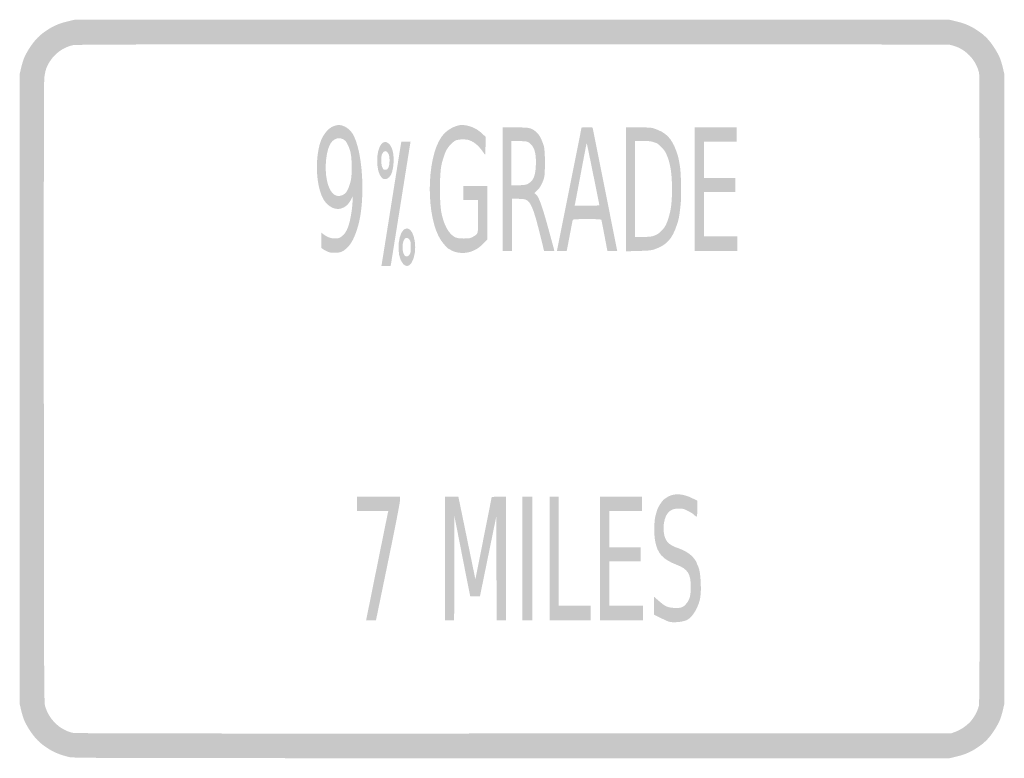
# Model space of a CAD drawing. Header units: inches. Extents: x -12 to 12, y -9 to 9.
import ezdxf

# ---------------------------------------------------------------- set-up
doc = ezdxf.new("R2010")
doc.units = ezdxf.units.IN
doc.header["$MEASUREMENT"] = 0

msp = doc.modelspace()

# ---------------------------------------------------------------- hatches: boundary and pattern name
h = msp.add_hatch(color=7)
edge = h.paths.add_edge_path()
edge.add_spline(control_points=[(-10.8, -8.9682), (-11.0247, -8.9123), (-11.1454, -8.8633), (-11.3058, -8.7632), (-11.5079, -8.637), (-11.6367, -8.5061), (-11.7738, -8.2875), (-11.8821, -8.1148), (-11.9169, -8.0296), (-11.9687, -7.8101)], knot_values=[0, 0, 0, 0, 1, 1, 1, 2, 2, 2, 3, 3, 3, 3], degree=3, periodic=0)
edge.add_line((-11.9687, -7.8101), (-12, -7.6776))
edge.add_line((-12, -7.6776), (-12, 0))
edge.add_line((-12, 0), (-12, 7.6776))
edge.add_line((-12, 7.6776), (-11.9687, 7.8101))
edge.add_spline(control_points=[(-11.9687, 7.8101), (-11.9169, 8.0296), (-11.8821, 8.1148), (-11.7738, 8.2875), (-11.6369, 8.5058), (-11.5079, 8.637), (-11.3067, 8.7626), (-11.1398, 8.8668), (-11.0206, 8.9145), (-10.7925, 8.9682)], knot_values=[0, 0, 0, 0, 1, 1, 1, 2, 2, 2, 3, 3, 3, 3], degree=3, periodic=0)
edge.add_line((-10.7925, 8.9682), (-10.6575, 9))
edge.add_line((-10.6575, 9), (0, 9))
edge.add_line((0, 9), (10.6575, 9))
edge.add_line((10.6575, 9), (10.7925, 8.9682))
edge.add_spline(control_points=[(10.7925, 8.9682), (11.0208, 8.9144), (11.1399, 8.8668), (11.3064, 8.7626), (11.5137, 8.6329), (11.6355, 8.5099), (11.7701, 8.2943), (11.882, 8.1148), (11.9167, 8.0304), (11.9687, 7.8101)], knot_values=[0, 0, 0, 0, 1, 1, 1, 2, 2, 2, 3, 3, 3, 3], degree=3, periodic=0)
edge.add_line((11.9687, 7.8101), (12, 7.6776))
edge.add_line((12, 7.6776), (12, 0))
edge.add_line((12, 0), (12, -7.6776))
edge.add_line((12, -7.6776), (11.9687, -7.8101))
edge.add_spline(control_points=[(11.9687, -7.8101), (11.9167, -8.0304), (11.882, -8.1148), (11.7701, -8.2943), (11.6355, -8.5099), (11.5137, -8.6329), (11.3064, -8.7626), (11.1399, -8.8668), (11.0208, -8.9144), (10.7925, -8.9682)], knot_values=[0, 0, 0, 0, 1, 1, 1, 2, 2, 2, 3, 3, 3, 3], degree=3, periodic=0)
edge.add_line((10.7925, -8.9682), (10.6575, -9))
edge.add_line((10.6575, -9), (-0.015, -8.9981))
edge.add_spline(control_points=[(-0.015, -8.9981), (-10.3806, -8.9962), (-10.6907, -8.9954), (-10.8, -8.9682)], knot_values=[0, 0, 0, 0, 1, 1, 1, 1], degree=3, periodic=0)
edge = h.paths.add_edge_path(flags=0)
edge.add_spline(control_points=[(10.8, -8.3567), (10.8536, -8.337), (10.9082, -8.3117), (10.9212, -8.3005), (10.9342, -8.2892), (10.9497, -8.28), (10.9556, -8.28), (10.9748, -8.28), (11.1214, -8.1646), (11.1678, -8.1129), (11.2664, -8.0033), (11.3426, -7.864), (11.3777, -7.7294), (11.3974, -7.6536), (11.4001, -6.7338), (11.4001, -0.0041), (11.4001, 4.7943), (11.3948, 7.6588), (11.3858, 7.6988), (11.3374, 7.9136), (11.2108, 8.102), (11.0223, 8.2397), (10.9919, 8.2618), (10.962, 8.28), (10.9559, 8.28), (10.9498, 8.28), (10.9342, 8.2893), (10.9212, 8.3006), (10.8996, 8.3193), (10.7574, 8.3694), (10.665, 8.3909), (10.6444, 8.3957), (5.8449, 8.3997), (-0.0005, 8.3998), (-9.5011, 8.4), (-10.638, 8.3976), (-10.718, 8.377), (-10.9444, 8.3189), (-11.132, 8.185), (-11.2601, 7.9903), (-11.3475, 7.8574), (-11.3827, 7.7516), (-11.401, 7.5675), (-11.4107, 7.4699), (-11.4144, 4.7886), (-11.4117, -0.1125), (-11.4077, -7.2201), (-11.406, -7.6474), (-11.3814, -7.729), (-11.2834, -8.0535), (-11.0415, -8.2919), (-10.725, -8.3761), (-10.6529, -8.3953), (-9.2947, -8.3977), (0.03, -8.3953)], knot_values=[0, 0, 0, 0, 1, 1, 1, 2, 2, 2, 3, 3, 3, 4, 4, 4, 5, 5, 5, 6, 6, 6, 7, 7, 7, 8, 8, 8, 9, 9, 9, 10, 10, 10, 11, 11, 11, 12, 12, 12, 13, 13, 13, 14, 14, 14, 15, 15, 15, 16, 16, 16, 17, 17, 17, 18, 18, 18, 18], degree=3, periodic=0)
edge.add_line((0.03, -8.3953), (10.7025, -8.3925))
edge.add_line((10.7025, -8.3925), (10.8, -8.3567))
h = msp.add_hatch(color=7)
edge = h.paths.add_edge_path()
edge.add_spline(control_points=[(-4.4893, 3.3448), (-4.5288, 3.3614), (-4.5811, 3.3897), (-4.6056, 3.4078)], knot_values=[0, 0, 0, 0, 1, 1, 1, 1], degree=3, periodic=0)
edge.add_line((-4.6056, 3.4078), (-4.65, 3.4406))
edge.add_line((-4.65, 3.4406), (-4.65, 3.6266))
edge.add_line((-4.65, 3.6266), (-4.65, 3.8125))
edge.add_line((-4.65, 3.8125), (-4.5938, 3.7693))
edge.add_spline(control_points=[(-4.5938, 3.7693), (-4.5037, 3.7), (-4.4179, 3.6694), (-4.3139, 3.6694), (-4.2313, 3.6694), (-4.2119, 3.6754), (-4.1491, 3.7205), (-4.0289, 3.8068), (-3.9584, 3.9877), (-3.9081, 4.3392), (-3.8954, 4.4281), (-3.8853, 4.5429), (-3.8857, 4.5942)], knot_values=[0, 0, 0, 0, 1, 1, 1, 2, 2, 2, 3, 3, 3, 4, 4, 4, 4], degree=3, periodic=0)
edge.add_line((-3.8857, 4.5942), (-3.8863, 4.6875))
edge.add_line((-3.8863, 4.6875), (-3.9179, 4.6275))
edge.add_spline(control_points=[(-3.9179, 4.6275), (-3.9696, 4.5291), (-4.0185, 4.4738), (-4.0925, 4.4299), (-4.231, 4.3479), (-4.3985, 4.3883), (-4.5336, 4.5361), (-4.7485, 4.7714), (-4.8226, 5.4568), (-4.6876, 5.9618), (-4.6315, 6.1718), (-4.4883, 6.357), (-4.3419, 6.4088), (-4.2394, 6.4451), (-4.1673, 6.4417), (-4.078, 6.3965), (-3.9173, 6.315), (-3.8387, 6.1911), (-3.7584, 5.8919), (-3.6254, 5.397), (-3.6092, 4.5956), (-3.722, 4.095), (-3.7839, 3.8206), (-3.8818, 3.5879), (-3.9786, 3.4853), (-4.1046, 3.3517), (-4.1506, 3.3276), (-4.2931, 3.3207), (-4.3935, 3.3158), (-4.4314, 3.3204), (-4.4893, 3.3448)], knot_values=[0, 0, 0, 0, 1, 1, 1, 2, 2, 2, 3, 3, 3, 4, 4, 4, 5, 5, 5, 6, 6, 6, 7, 7, 7, 8, 8, 8, 9, 9, 9, 10, 10, 10, 10], degree=3, periodic=0)
edge = h.paths.add_edge_path(flags=0)
edge.add_spline(control_points=[(-4.0991, 4.7426), (-4.0303, 4.7844), (-3.9812, 4.8787), (-3.9362, 5.055), (-3.9138, 5.1427), (-3.9075, 5.2204), (-3.9075, 5.4075), (-3.9075, 5.6973), (-3.9355, 5.8354), (-4.0278, 6), (-4.0796, 6.0924), (-4.1887, 6.1332), (-4.2891, 6.0978), (-4.4209, 6.0513), (-4.5005, 5.88), (-4.5324, 5.5742), (-4.5677, 5.2358), (-4.496, 4.8856), (-4.3669, 4.7654), (-4.2878, 4.6918), (-4.1957, 4.684), (-4.0991, 4.7426)], knot_values=[0, 0, 0, 0, 1, 1, 1, 2, 2, 2, 3, 3, 3, 4, 4, 4, 5, 5, 5, 6, 6, 6, 7, 7, 7, 7], degree=3, periodic=0)
h = msp.add_hatch(color=7)
edge = h.paths.add_edge_path()
edge.add_spline(control_points=[(-1.3794, 3.339), (-1.4244, 3.3511), (-1.4722, 3.3709), (-1.4855, 3.383), (-1.4989, 3.3951), (-1.5164, 3.405), (-1.5244, 3.405), (-1.5504, 3.405), (-1.6623, 3.5227), (-1.7271, 3.6181), (-2.0971, 4.1629), (-2.0962, 5.5883), (-1.7256, 6.1341), (-1.6459, 6.2515), (-1.5201, 6.3487), (-1.3831, 6.3986), (-1.2885, 6.4331), (-1.2569, 6.4378), (-1.1699, 6.4305), (-1.016, 6.4176), (-0.8585, 6.3463), (-0.7408, 6.2362)], knot_values=[0, 0, 0, 0, 1, 1, 1, 2, 2, 2, 3, 3, 3, 4, 4, 4, 5, 5, 5, 6, 6, 6, 7, 7, 7, 7], degree=3, periodic=0)
edge.add_line((-0.7408, 6.2362), (-0.645, 6.1466))
edge.add_line((-0.645, 6.1466), (-0.6458, 5.9195))
edge.add_spline(control_points=[(-0.6458, 5.9195), (-0.6465, 5.7013), (-0.6476, 5.6939), (-0.672, 5.7295), (-0.8043, 5.9216), (-0.8964, 6.0058), (-1.035, 6.0614), (-1.1133, 6.0929), (-1.3147, 6.0888), (-1.38, 6.0545), (-1.4471, 6.0191), (-1.5465, 5.9145), (-1.5946, 5.8286), (-1.6389, 5.7493), (-1.6986, 5.5665), (-1.7248, 5.43), (-1.7679, 5.2055), (-1.7679, 4.5444), (-1.7248, 4.32), (-1.6788, 4.0803), (-1.6015, 3.8969), (-1.5014, 3.79), (-1.4074, 3.6896), (-1.349, 3.6675), (-1.1775, 3.6675), (-1.0455, 3.6675), (-1.0194, 3.672), (-0.9599, 3.705), (-0.8176, 3.7839), (-0.825, 3.7564), (-0.825, 4.2075)], knot_values=[0, 0, 0, 0, 1, 1, 1, 2, 2, 2, 3, 3, 3, 4, 4, 4, 5, 5, 5, 6, 6, 6, 7, 7, 7, 8, 8, 8, 9, 9, 9, 10, 10, 10, 10], degree=3, periodic=0)
edge.add_line((-0.825, 4.2075), (-0.825, 4.605))
edge.add_line((-0.825, 4.605), (-1.005, 4.605))
edge.add_line((-1.005, 4.605), (-1.185, 4.605))
edge.add_line((-1.185, 4.605), (-1.185, 4.7775))
edge.add_line((-1.185, 4.7775), (-1.185, 4.95))
edge.add_line((-1.185, 4.95), (-0.8925, 4.95))
edge.add_line((-0.8925, 4.95), (-0.6, 4.95))
edge.add_line((-0.6, 4.95), (-0.6, 4.2974))
edge.add_line((-0.6, 4.2974), (-0.6, 3.6448))
edge.add_line((-0.6, 3.6448), (-0.6863, 3.5582))
edge.add_spline(control_points=[(-0.6863, 3.5582), (-0.804, 3.4399), (-0.8598, 3.4017), (-0.9828, 3.355), (-1.1048, 3.3087), (-1.2455, 3.303), (-1.3794, 3.339)], knot_values=[0, 0, 0, 0, 1, 1, 1, 2, 2, 2, 2], degree=3, periodic=0)
h = msp.add_hatch(color=7)
edge = h.paths.add_edge_path()
edge.add_line((-0.225, 4.8675), (-0.225, 6.375))
edge.add_line((-0.225, 6.375), (0.0787, 6.3748))
edge.add_spline(control_points=[(0.0787, 6.3748), (0.3896, 6.3745), (0.4442, 6.3667), (0.5304, 6.3102), (0.6455, 6.2348), (0.7046, 6.1408), (0.7772, 5.9175), (0.8091, 5.8191), (0.8125, 5.2498), (0.7818, 5.145), (0.7425, 5.0112), (0.6772, 4.8945), (0.6071, 4.8328), (0.5415, 4.775), (0.5396, 4.7713), (0.569, 4.7555), (0.6427, 4.7161), (0.7288, 4.4862), (0.8865, 3.9075), (0.9608, 3.6352), (1.025, 3.4007), (1.0293, 3.3862), (1.0362, 3.3627), (1.0239, 3.36), (0.9103, 3.36)], knot_values=[0, 0, 0, 0, 1, 1, 1, 2, 2, 2, 3, 3, 3, 4, 4, 4, 5, 5, 5, 6, 6, 6, 7, 7, 7, 8, 8, 8, 8], degree=3, periodic=0)
edge.add_line((0.9103, 3.36), (0.7836, 3.36))
edge.add_line((0.7836, 3.36), (0.6896, 3.7388))
edge.add_spline(control_points=[(0.6896, 3.7388), (0.6379, 3.9471), (0.5874, 4.1411), (0.5774, 4.17), (0.5675, 4.1989), (0.5511, 4.2495), (0.5412, 4.2825), (0.5077, 4.3932), (0.4533, 4.5106), (0.4166, 4.5512), (0.3521, 4.6227), (0.3141, 4.6348), (0.1537, 4.6349)], knot_values=[0, 0, 0, 0, 1, 1, 1, 2, 2, 2, 3, 3, 3, 4, 4, 4, 4], degree=3, periodic=0)
edge.add_line((0.1537, 4.6349), (0, 4.635))
edge.add_line((0, 4.635), (0, 3.9975))
edge.add_line((0, 3.9975), (0, 3.36))
edge.add_line((0, 3.36), (-0.1125, 3.36))
edge.add_line((-0.1125, 3.36), (-0.225, 3.36))
edge.add_line((-0.225, 3.36), (-0.225, 4.8675))
edge = h.paths.add_edge_path(flags=0)
edge.add_spline(control_points=[(0.3479, 4.9827), (0.3803, 4.9924), (0.4317, 5.0245), (0.4622, 5.0541), (0.5433, 5.1329), (0.5748, 5.2439), (0.582, 5.4765), (0.5907, 5.7567), (0.5462, 5.9029), (0.4236, 5.9966), (0.3726, 6.0354), (0.3603, 6.0377), (0.1775, 6.0424)], knot_values=[0, 0, 0, 0, 1, 1, 1, 2, 2, 2, 3, 3, 3, 4, 4, 4, 4], degree=3, periodic=0)
edge.add_line((0.1775, 6.0424), (-0.015, 6.0474))
edge.add_line((-0.015, 6.0474), (-0.015, 5.5062))
edge.add_line((-0.015, 5.5062), (-0.015, 4.965))
edge.add_line((-0.015, 4.965), (0.137, 4.965))
edge.add_spline(control_points=[(0.137, 4.965), (0.2206, 4.965), (0.3155, 4.9729), (0.3479, 4.9827)], knot_values=[0, 0, 0, 0, 1, 1, 1, 1], degree=3, periodic=0)
h = msp.add_hatch(color=7)
edge = h.paths.add_edge_path()
edge.add_spline(control_points=[(1.095, 3.364), (1.095, 3.3661), (1.23, 4.0427), (1.395, 4.8675), (1.56, 5.6923), (1.695, 6.3689), (1.695, 6.371), (1.695, 6.3732), (1.7557, 6.375), (1.83, 6.375), (1.9042, 6.375), (1.965, 6.3732), (1.965, 6.371), (1.965, 6.3689), (2.1, 5.6923), (2.265, 4.8675), (2.43, 4.0427), (2.565, 3.3661), (2.565, 3.364), (2.565, 3.3618), (2.5115, 3.36), (2.4461, 3.36)], knot_values=[0, 0, 0, 0, 1, 1, 1, 2, 2, 2, 3, 3, 3, 4, 4, 4, 5, 5, 5, 6, 6, 6, 7, 7, 7, 7], degree=3, periodic=0)
edge.add_line((2.4461, 3.36), (2.3271, 3.36))
edge.add_line((2.3271, 3.36), (2.3115, 3.4387))
edge.add_spline(control_points=[(2.3115, 3.4387), (2.3029, 3.4821), (2.2716, 3.6458), (2.2419, 3.8025), (2.2123, 3.9593), (2.1847, 4.0993), (2.1805, 4.1137), (2.1736, 4.1378), (2.1438, 4.14), (1.83, 4.14), (1.5162, 4.14), (1.4864, 4.1378), (1.4795, 4.1137), (1.4753, 4.0993), (1.4477, 3.9593), (1.4181, 3.8025), (1.3884, 3.6458), (1.3571, 3.4821), (1.3485, 3.4387)], knot_values=[0, 0, 0, 0, 1, 1, 1, 2, 2, 2, 3, 3, 3, 4, 4, 4, 5, 5, 5, 6, 6, 6, 6], degree=3, periodic=0)
edge.add_line((1.3485, 3.4387), (1.3329, 3.36))
edge.add_line((1.3329, 3.36), (1.2139, 3.36))
edge.add_spline(control_points=[(1.2139, 3.36), (1.1485, 3.36), (1.095, 3.3618), (1.095, 3.364)], knot_values=[0, 0, 0, 0, 1, 1, 1, 1], degree=3, periodic=0)
edge = h.paths.add_edge_path(flags=0)
edge.add_spline(control_points=[(2.13, 4.4742), (2.13, 4.4934), (1.8289, 5.9761), (1.824, 5.981), (1.8162, 5.9888), (1.8141, 5.9783), (1.6653, 5.19), (1.5991, 4.8394), (1.5411, 4.5339), (1.5363, 4.5112)], knot_values=[0, 0, 0, 0, 1, 1, 1, 2, 2, 2, 3, 3, 3, 3], degree=3, periodic=0)
edge.add_line((1.5363, 4.5112), (1.5276, 4.47))
edge.add_line((1.5276, 4.47), (1.8288, 4.47))
edge.add_spline(control_points=[(1.8288, 4.47), (1.9945, 4.47), (2.13, 4.4719), (2.13, 4.4742)], knot_values=[0, 0, 0, 0, 1, 1, 1, 1], degree=3, periodic=0)
h = msp.add_hatch(color=7)
edge = h.paths.add_edge_path()
edge.add_line((2.775, 4.8653), (2.775, 6.375))
edge.add_line((2.775, 6.375), (3.0802, 6.375))
edge.add_spline(control_points=[(3.0802, 6.375), (3.3462, 6.375), (3.3967, 6.3711), (3.4739, 6.3449), (3.7529, 6.2501), (3.8864, 6.1161), (3.9969, 5.8198), (4.0262, 5.7416), (4.0565, 5.6404), (4.0645, 5.595), (4.0724, 5.5496), (4.0864, 5.4686), (4.0956, 5.415), (4.1208, 5.2679), (4.1312, 4.6824), (4.1118, 4.5075), (4.0772, 4.1967), (4.0677, 4.1439), (4.0213, 4.006), (3.9017, 3.6505), (3.7726, 3.5089), (3.4725, 3.4042), (3.3971, 3.3779), (3.3332, 3.3714), (3.0787, 3.3642)], knot_values=[0, 0, 0, 0, 1, 1, 1, 2, 2, 2, 3, 3, 3, 4, 4, 4, 5, 5, 5, 6, 6, 6, 7, 7, 7, 8, 8, 8, 8], degree=3, periodic=0)
edge.add_line((3.0787, 3.3642), (2.775, 3.3555))
edge.add_line((2.775, 3.3555), (2.775, 4.8653))
edge = h.paths.add_edge_path(flags=0)
edge.add_spline(control_points=[(3.4189, 3.7221), (3.5374, 3.7599), (3.5566, 3.7711), (3.6379, 3.8498), (3.7321, 3.941), (3.7741, 4.0228), (3.8313, 4.2257), (3.882, 4.406), (3.9, 4.5805), (3.8997, 4.89), (3.8993, 5.2691), (3.859, 5.5093), (3.7571, 5.7398), (3.719, 5.826), (3.5793, 5.9728), (3.513, 5.9964), (3.3949, 6.0384), (3.3502, 6.045), (3.1827, 6.045)], knot_values=[0, 0, 0, 0, 1, 1, 1, 2, 2, 2, 3, 3, 3, 4, 4, 4, 5, 5, 5, 6, 6, 6, 6], degree=3, periodic=0)
edge.add_line((3.1827, 6.045), (3, 6.045))
edge.add_line((3, 6.045), (3, 4.875))
edge.add_line((3, 4.875), (3, 3.705))
edge.add_line((3, 3.705), (3.1827, 3.705))
edge.add_spline(control_points=[(3.1827, 3.705), (3.2832, 3.705), (3.3895, 3.7127), (3.4189, 3.7221)], knot_values=[0, 0, 0, 0, 1, 1, 1, 1], degree=3, periodic=0)
for points in [[(4.455, 4.8675), (4.455, 6.375), (4.965, 6.375), (5.475, 6.375), (5.475, 6.2025), (5.475, 6.03), (5.0775, 6.03), (4.68, 6.03), (4.68, 5.5875), (4.68, 5.145), (5.0625, 5.145), (5.445, 5.145), (5.445, 4.9725), (5.445, 4.8), (5.0625, 4.8), (4.68, 4.8), (4.68, 4.26), (4.68, 3.72), (5.085, 3.72), (5.49, 3.72), (5.49, 3.54), (5.49, 3.36), (4.9725, 3.36), (4.455, 3.36), (4.455, 4.8675)], [(0.255, -4.1325), (0.255, -2.625), (0.375, -2.625), (0.495, -2.625), (0.495, -4.1325), (0.495, -5.64), (0.375, -5.64), (0.255, -5.64), (0.255, -4.1325)], [(0.915, -4.1325), (0.915, -2.625), (1.0275, -2.625), (1.14, -2.625), (1.14, -3.9525), (1.14, -5.28), (1.53, -5.28), (1.92, -5.28), (1.92, -5.46), (1.92, -5.64), (1.4175, -5.64), (0.915, -5.64), (0.915, -4.1325)], [(2.145, -4.1325), (2.145, -2.625), (2.655, -2.625), (3.165, -2.625), (3.165, -2.7975), (3.165, -2.97), (2.7675, -2.97), (2.37, -2.97), (2.37, -3.4125), (2.37, -3.855), (2.7525, -3.855), (3.135, -3.855), (3.135, -4.0275), (3.135, -4.2), (2.7525, -4.2), (2.37, -4.2), (2.37, -4.74), (2.37, -5.28), (2.7825, -5.28), (3.195, -5.28), (3.195, -5.46), (3.195, -5.64), (2.67, -5.64), (2.145, -5.64), (2.145, -4.1325)]]:
    msp.add_hatch(color=7).paths.add_polyline_path(points)
h = msp.add_hatch(color=7)
edge = h.paths.add_edge_path()
edge.add_spline(control_points=[(-3.1782, 5.1506), (-3.3209, 5.3025), (-3.323, 5.8149), (-3.1815, 5.9732), (-3.0925, 6.0729), (-2.9698, 6.0046), (-2.9147, 5.8247), (-2.8652, 5.6628), (-2.8794, 5.3779), (-2.9441, 5.235), (-2.9976, 5.1168), (-3.1088, 5.0767), (-3.1782, 5.1506)], knot_values=[0, 0, 0, 0, 1, 1, 1, 2, 2, 2, 3, 3, 3, 4, 4, 4, 4], degree=3, periodic=0)
edge = h.paths.add_edge_path(flags=0)
edge.add_spline(control_points=[(-3.0113, 5.4), (-2.9787, 5.4653), (-2.9758, 5.6489), (-3.0062, 5.7218), (-3.0476, 5.8208), (-3.126, 5.8233), (-3.1667, 5.7268), (-3.1977, 5.6532), (-3.1933, 5.4653), (-3.1589, 5.3955), (-3.1343, 5.3454), (-3.1251, 5.339), (-3.0842, 5.343), (-3.048, 5.3465), (-3.0316, 5.3593), (-3.0113, 5.4)], knot_values=[0, 0, 0, 0, 1, 1, 1, 2, 2, 2, 3, 3, 3, 4, 4, 4, 5, 5, 5, 5], degree=3, periodic=0)
h = msp.add_hatch(color=7)
edge = h.paths.add_edge_path()
edge.add_spline(control_points=[(-3.1743, 3.0488), (-3.1694, 3.0756), (-3.0639, 3.7354), (-2.94, 4.515), (-2.8161, 5.2946), (-2.7106, 5.9544), (-2.7057, 5.9812)], knot_values=[0, 0, 0, 0, 1, 1, 1, 2, 2, 2, 2], degree=3, periodic=0)
edge.add_line((-2.7057, 5.9812), (-2.6967, 6.03))
edge.add_line((-2.6967, 6.03), (-2.5842, 6.03))
edge.add_line((-2.5842, 6.03), (-2.4717, 6.03))
edge.add_line((-2.4717, 6.03), (-2.4807, 5.9812))
edge.add_spline(control_points=[(-2.4807, 5.9812), (-2.4856, 5.9544), (-2.5911, 5.2946), (-2.715, 4.515), (-2.8389, 3.7354), (-2.9444, 3.0756), (-2.9493, 3.0488)], knot_values=[0, 0, 0, 0, 1, 1, 1, 2, 2, 2, 2], degree=3, periodic=0)
edge.add_line((-2.9493, 3.0488), (-2.9583, 3))
edge.add_line((-2.9583, 3), (-3.0708, 3))
edge.add_line((-3.0708, 3), (-3.1833, 3))
edge.add_line((-3.1833, 3), (-3.1743, 3.0488))
h = msp.add_hatch(color=7)
edge = h.paths.add_edge_path()
edge.add_spline(control_points=[(-2.6518, 3.0464), (-2.8472, 3.2463), (-2.7785, 3.915), (-2.5625, 3.915), (-2.3643, 3.915), (-2.2844, 3.3424), (-2.4461, 3.0807), (-2.5043, 2.9865), (-2.5808, 2.9737), (-2.6518, 3.0464)], knot_values=[0, 0, 0, 0, 1, 1, 1, 2, 2, 2, 3, 3, 3, 3], degree=3, periodic=0)
edge = h.paths.add_edge_path(flags=0)
edge.add_spline(control_points=[(-2.499, 3.2748), (-2.4723, 3.3108), (-2.4675, 3.3384), (-2.4675, 3.4575), (-2.4675, 3.5768), (-2.4722, 3.6041), (-2.4991, 3.6402), (-2.5715, 3.7371), (-2.6542, 3.6671), (-2.6663, 3.4985), (-2.6817, 3.2825), (-2.5873, 3.1562), (-2.499, 3.2748)], knot_values=[0, 0, 0, 0, 1, 1, 1, 2, 2, 2, 3, 3, 3, 4, 4, 4, 4], degree=3, periodic=0)
h = msp.add_hatch(color=7)
edge = h.paths.add_edge_path()
edge.add_spline(control_points=[(-3.555, -5.635), (-3.555, -5.6279), (-3.0321, -3.0441), (-3.0225, -3.0038)], knot_values=[0, 0, 0, 0, 1, 1, 1, 1], degree=3, periodic=0)
edge.add_line((-3.0225, -3.0038), (-3.0144, -2.97))
edge.add_line((-3.0144, -2.97), (-3.3972, -2.97))
edge.add_line((-3.3972, -2.97), (-3.78, -2.97))
edge.add_line((-3.78, -2.97), (-3.78, -2.7975))
edge.add_line((-3.78, -2.7975), (-3.78, -2.625))
edge.add_line((-3.78, -2.625), (-3.255, -2.625))
edge.add_line((-3.255, -2.625), (-2.73, -2.625))
edge.add_line((-2.73, -2.625), (-2.73, -2.7116))
edge.add_spline(control_points=[(-2.73, -2.7116), (-2.73, -2.7657), (-2.8398, -3.3301), (-3.0225, -4.215), (-3.1834, -4.9942), (-3.315, -5.6336), (-3.315, -5.6359), (-3.315, -5.6381), (-3.369, -5.64), (-3.435, -5.64), (-3.501, -5.64), (-3.555, -5.6378), (-3.555, -5.635)], knot_values=[0, 0, 0, 0, 1, 1, 1, 2, 2, 2, 3, 3, 3, 4, 4, 4, 4], degree=3, periodic=0)
h = msp.add_hatch(color=7)
edge = h.paths.add_edge_path()
edge.add_line((-1.635, -4.1325), (-1.635, -2.625))
edge.add_line((-1.635, -2.625), (-1.4712, -2.625))
edge.add_line((-1.4712, -2.625), (-1.3074, -2.625))
edge.add_line((-1.3074, -2.625), (-1.2939, -2.6888))
edge.add_spline(control_points=[(-1.2939, -2.6888), (-1.2864, -2.7238), (-1.1931, -3.1768), (-1.0864, -3.6955)], knot_values=[0, 0, 0, 0, 1, 1, 1, 1], degree=3, periodic=0)
edge.add_line((-1.0864, -3.6955), (-0.8925, -4.6384))
edge.add_line((-0.8925, -4.6384), (-0.6947, -3.643))
edge.add_spline(control_points=[(-0.6947, -3.643), (-0.5858, -3.0955), (-0.4964, -2.6424), (-0.4959, -2.6362), (-0.4954, -2.6301), (-0.4174, -2.625), (-0.3225, -2.625)], knot_values=[0, 0, 0, 0, 1, 1, 1, 2, 2, 2, 2], degree=3, periodic=0)
edge.add_line((-0.3225, -2.625), (-0.15, -2.625))
edge.add_line((-0.15, -2.625), (-0.15, -4.1325))
edge.add_line((-0.15, -4.1325), (-0.15, -5.64))
edge.add_line((-0.15, -5.64), (-0.2624, -5.64))
edge.add_line((-0.2624, -5.64), (-0.3748, -5.64))
edge.add_line((-0.3748, -5.64), (-0.3787, -4.3715))
edge.add_line((-0.3787, -4.3715), (-0.3825, -3.103))
edge.add_line((-0.3825, -3.103), (-0.569, -4.0152))
edge.add_spline(control_points=[(-0.569, -4.0152), (-0.6715, -4.517), (-0.7615, -4.9562), (-0.7689, -4.9912)], knot_values=[0, 0, 0, 0, 1, 1, 1, 1], degree=3, periodic=0)
edge.add_line((-0.7689, -4.9912), (-0.7824, -5.055))
edge.add_line((-0.7824, -5.055), (-0.9, -5.055))
edge.add_line((-0.9, -5.055), (-1.0176, -5.055))
edge.add_line((-1.0176, -5.055), (-1.0311, -4.9912))
edge.add_spline(control_points=[(-1.0311, -4.9912), (-1.0385, -4.9562), (-1.1251, -4.5169), (-1.2235, -4.0149)], knot_values=[0, 0, 0, 0, 1, 1, 1, 1], degree=3, periodic=0)
edge.add_line((-1.2235, -4.0149), (-1.4025, -3.1024))
edge.add_line((-1.4025, -3.1024), (-1.4063, -4.3712))
edge.add_line((-1.4063, -4.3712), (-1.4102, -5.64))
edge.add_line((-1.4102, -5.64), (-1.5226, -5.64))
edge.add_line((-1.5226, -5.64), (-1.635, -5.64))
edge.add_line((-1.635, -5.64), (-1.635, -4.1325))
h = msp.add_hatch(color=7)
edge = h.paths.add_edge_path()
edge.add_spline(control_points=[(3.8248, -5.671), (3.8041, -5.6647), (3.7146, -5.6242), (3.6261, -5.581)], knot_values=[0, 0, 0, 0, 1, 1, 1, 1], degree=3, periodic=0)
edge.add_line((3.6261, -5.581), (3.465, -5.5026))
edge.add_line((3.465, -5.5026), (3.465, -5.2837))
edge.add_line((3.465, -5.2837), (3.465, -5.0648))
edge.add_line((3.465, -5.0648), (3.4987, -5.0945))
edge.add_spline(control_points=[(3.4987, -5.0945), (3.6619, -5.2383), (3.7021, -5.2691), (3.7629, -5.2971), (3.81, -5.3187), (3.874, -5.3314), (3.961, -5.3362), (4.1126, -5.3447), (4.1781, -5.3199), (4.2539, -5.2253), (4.3317, -5.1283), (4.3575, -5.0278), (4.3575, -4.8225), (4.3575, -4.5027), (4.2847, -4.3884), (4.0145, -4.2837), (3.667, -4.149), (3.5417, -4.0079), (3.4864, -3.6888), (3.4561, -3.5137), (3.4637, -3.1993), (3.5013, -3.075), (3.515, -3.0296), (3.532, -2.9707), (3.539, -2.944), (3.5522, -2.8938), (3.6347, -2.7615), (3.6877, -2.7054), (3.7044, -2.6877), (3.756, -2.6516), (3.8022, -2.6252), (3.9576, -2.5363), (4.1653, -2.5482), (4.3885, -2.659)], knot_values=[0, 0, 0, 0, 1, 1, 1, 2, 2, 2, 3, 3, 3, 4, 4, 4, 5, 5, 5, 6, 6, 6, 7, 7, 7, 8, 8, 8, 9, 9, 9, 10, 10, 10, 11, 11, 11, 11], degree=3, periodic=0)
edge.add_line((4.3885, -2.659), (4.515, -2.7217))
edge.add_line((4.515, -2.7217), (4.515, -2.9214))
edge.add_spline(control_points=[(4.515, -2.9214), (4.515, -3.1103), (4.5135, -3.1203), (4.4875, -3.1063), (4.4724, -3.0983), (4.4509, -3.0807), (4.4398, -3.0672), (4.4286, -3.0538), (4.3954, -3.0297), (4.366, -3.0137), (4.3366, -2.9978), (4.3024, -2.9791), (4.29, -2.9722), (4.2107, -2.9281), (4.183, -2.9198), (4.0933, -2.9134), (3.8725, -2.8976), (3.7442, -3.0128), (3.7048, -3.2625), (3.6817, -3.4086), (3.6989, -3.5679), (3.7481, -3.6643), (3.7966, -3.7594), (3.881, -3.8208), (4.035, -3.873), (4.2118, -3.9331), (4.3467, -4.0177), (4.4278, -4.1193), (4.4665, -4.1678), (4.4985, -4.2163), (4.499, -4.227), (4.4996, -4.2377), (4.5111, -4.2679), (4.5246, -4.2941), (4.5686, -4.3792), (4.5905, -4.5033), (4.6001, -4.7224), (4.6128, -5.0138), (4.5915, -5.1557), (4.5084, -5.3332), (4.4426, -5.4735), (4.351, -5.5857), (4.2672, -5.6285), (4.1703, -5.678), (3.9254, -5.7015), (3.8248, -5.671)], knot_values=[0, 0, 0, 0, 1, 1, 1, 2, 2, 2, 3, 3, 3, 4, 4, 4, 5, 5, 5, 6, 6, 6, 7, 7, 7, 8, 8, 8, 9, 9, 9, 10, 10, 10, 11, 11, 11, 12, 12, 12, 13, 13, 13, 14, 14, 14, 15, 15, 15, 15], degree=3, periodic=0)

doc.saveas('drawing.dxf')
